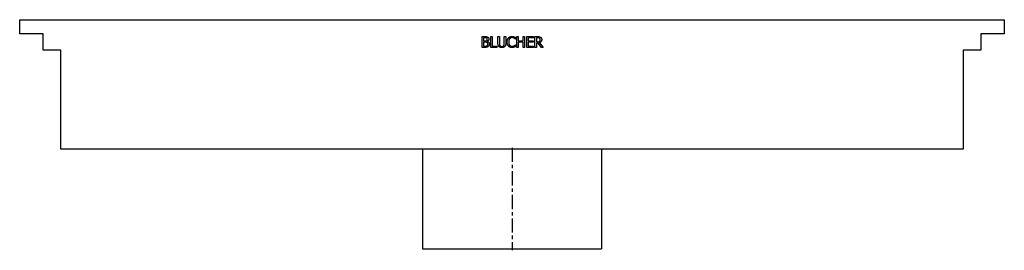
# Model space of a CAD drawing. Extents: x -16.5 to 16.5, y 0 to 7.7.
import ezdxf

# ---------------------------------------------------------------- set-up
doc = ezdxf.new("R2010")
doc.units = 0
doc.header["$MEASUREMENT"] = 0
doc.linetypes.add('CHAIN', pattern=[0.7087, 0.4724, -0.0591, 0.1181, -0.0591])
doc.layers.get('0').update_dxf_attribs({"linetype": 'CONTINUOUS'})

msp = doc.modelspace()

# ---------------------------------------------------------------- linework, layer by layer
for p, q in [((-16.476, 7.677), (16.476, 7.677)), ((-16.476, 7.205), (-16.476, 7.677)), ((16.476, 7.677), (16.476, 7.205)), ((-15.689, 7.205), (-16.476, 7.205)), ((-15.689, 6.654), (-15.689, 7.205)), ((-1.003, 6.75), (-1.003, 7.11)), ((-1.003, 7.11), (-0.908, 7.11)), ((-0.955, 7.069), (-0.955, 6.964)), ((-0.909, 7.069), (-0.955, 7.069)), ((-0.955, 6.964), (-0.901, 6.964)), ((-0.955, 6.924), (-0.955, 6.791)), ((-0.901, 6.924), (-0.955, 6.924)), ((-0.826, 6.952), (-0.826, 6.95)), ((-0.711, 6.75), (-0.711, 7.11)), ((-0.711, 7.11), (-0.664, 7.11)), ((-0.664, 7.11), (-0.664, 6.793)), ((-0.47, 6.885), (-0.47, 7.11)), ((-0.47, 7.11), (-0.422, 7.11)), ((-0.422, 7.11), (-0.422, 6.885)), ((-0.257, 7.11), (-0.209, 7.11)), ((-0.257, 6.884), (-0.257, 7.11)), ((-0.209, 7.11), (-0.209, 6.885)), ((0.112, 7.028), (0.108, 7.028)), ((0.112, 7.086), (0.112, 7.028)), ((0.157, 7.11), (0.205, 7.11)), ((0.157, 6.75), (0.157, 7.11)), ((0.205, 7.11), (0.205, 6.969)), ((0.205, 6.969), (0.37, 6.969)), ((0.205, 6.926), (0.205, 6.75)), ((0.37, 6.926), (0.205, 6.926)), ((0.37, 6.969), (0.37, 7.11)), ((0.37, 7.11), (0.418, 7.11)), ((0.37, 6.75), (0.37, 6.926)), ((0.418, 7.11), (0.418, 6.75)), ((0.491, 7.11), (0.716, 7.11)), ((0.491, 6.75), (0.491, 7.11)), ((0.539, 7.067), (0.539, 6.969)), ((0.716, 7.067), (0.539, 7.067)), ((0.539, 6.969), (0.704, 6.969)), ((0.704, 6.926), (0.539, 6.926)), ((0.539, 6.926), (0.539, 6.793)), ((0.704, 6.969), (0.704, 6.926)), ((0.716, 7.11), (0.716, 7.067)), ((0.769, 6.75), (0.769, 7.11)), ((0.769, 7.11), (0.862, 7.11)), ((0.864, 7.069), (0.817, 7.069)), ((0.817, 7.069), (0.817, 6.933)), ((0.817, 6.933), (0.859, 6.933)), ((15.689, 7.205), (15.689, 6.654)), ((16.476, 7.205), (15.689, 7.205)), ((-15.098, 6.654), (-15.689, 6.654)), ((-15.098, 3.346), (-15.098, 6.654)), ((-0.9, 6.75), (-1.003, 6.75)), ((-0.955, 6.791), (-0.916, 6.791)), ((-0.503, 6.75), (-0.711, 6.75)), ((-0.664, 6.793), (-0.503, 6.793)), ((-0.503, 6.793), (-0.503, 6.75)), ((0.109, 6.832), (0.112, 6.832)), ((0.112, 6.832), (0.112, 6.774)), ((0.205, 6.75), (0.157, 6.75)), ((0.418, 6.75), (0.37, 6.75)), ((0.716, 6.75), (0.491, 6.75)), ((0.539, 6.793), (0.716, 6.793)), ((0.716, 6.793), (0.716, 6.75)), ((0.817, 6.75), (0.769, 6.75)), ((0.817, 6.893), (0.817, 6.75)), ((0.872, 6.893), (0.817, 6.893)), ((0.985, 6.75), (0.872, 6.893)), ((0.919, 6.907), (1.047, 6.75)), ((1.047, 6.75), (0.985, 6.75)), ((15.098, 6.654), (15.098, 3.346)), ((15.689, 6.654), (15.098, 6.654)), ((15.098, 3.346), (-15.098, 3.346)), ((-3, 3.346), (-3, 0)), ((3, 3.346), (3, 0)), ((-3, 0), (3, 0))]:
    msp.add_line(p, q)
at = {"linetype": 'CHAIN'}
msp.add_line((0, 3.391), (0, -0.045), dxfattribs=at)
for points in [[(-0.844, 7.06), (-0.856, 7.066), (-0.884, 7.069), (-0.909, 7.069)], [(-0.908, 7.11), (-0.869, 7.11), (-0.831, 7.105), (-0.813, 7.095)], [(-0.901, 6.964), (-0.879, 6.964), (-0.857, 6.968), (-0.846, 6.976)], [(-0.838, 6.914), (-0.849, 6.92), (-0.876, 6.924), (-0.901, 6.924)], [(-0.846, 6.976), (-0.835, 6.983), (-0.826, 7.005), (-0.826, 7.022)], [(-0.826, 7.022), (-0.826, 7.035), (-0.835, 7.054), (-0.844, 7.06)], [(-0.776, 7.029), (-0.776, 7.003), (-0.803, 6.963), (-0.826, 6.952)], [(-0.826, 6.95), (-0.794, 6.941), (-0.759, 6.895), (-0.759, 6.861)], [(-0.813, 7.095), (-0.794, 7.085), (-0.776, 7.052), (-0.776, 7.029)], [(-0.161, 6.93), (-0.161, 6.975), (-0.138, 7.042), (-0.116, 7.067)], [(-0.116, 6.791), (-0.137, 6.814), (-0.161, 6.884), (-0.161, 6.93)], [(-0.116, 7.067), (-0.094, 7.091), (-0.035, 7.116), (0.001, 7.116)], [(-0.079, 7.038), (-0.094, 7.02), (-0.111, 6.964), (-0.111, 6.93)], [(-0.111, 6.93), (-0.111, 6.893), (-0.093, 6.839), (-0.078, 6.821)], [(0.001, 7.076), (-0.022, 7.076), (-0.063, 7.057), (-0.079, 7.038)], [(0.001, 7.116), (0.019, 7.116), (0.051, 7.111), (0.064, 7.107)], [(0.068, 7.058), (0.054, 7.066), (0.022, 7.076), (0.001, 7.076)], [(0.064, 7.107), (0.076, 7.103), (0.1, 7.092), (0.112, 7.086)], [(0.108, 7.028), (0.102, 7.034), (0.082, 7.05), (0.068, 7.058)], [(0.859, 6.933), (0.879, 6.933), (0.912, 6.94), (0.924, 6.952)], [(0.862, 7.11), (0.893, 7.11), (0.934, 7.103), (0.953, 7.091)], [(0.921, 7.056), (0.911, 7.063), (0.884, 7.069), (0.864, 7.069)], [(0.994, 7.012), (0.994, 6.973), (0.954, 6.919), (0.919, 6.907)], [(0.944, 7.008), (0.944, 7.024), (0.933, 7.048), (0.921, 7.056)], [(0.924, 6.952), (0.934, 6.962), (0.944, 6.99), (0.944, 7.008)], [(0.953, 7.091), (0.972, 7.079), (0.994, 7.041), (0.994, 7.012)], [(-0.916, 6.791), (-0.885, 6.791), (-0.849, 6.797), (-0.835, 6.806)], [(-0.796, 6.779), (-0.817, 6.763), (-0.863, 6.75), (-0.9, 6.75)], [(-0.809, 6.858), (-0.809, 6.879), (-0.821, 6.905), (-0.838, 6.914)], [(-0.835, 6.806), (-0.821, 6.816), (-0.809, 6.84), (-0.809, 6.858)], [(-0.759, 6.861), (-0.759, 6.834), (-0.779, 6.793), (-0.796, 6.779)], [(-0.435, 6.776), (-0.454, 6.794), (-0.47, 6.847), (-0.47, 6.885)], [(-0.339, 6.742), (-0.371, 6.742), (-0.418, 6.759), (-0.435, 6.776)], [(-0.422, 6.885), (-0.422, 6.86), (-0.415, 6.826), (-0.406, 6.813)], [(-0.406, 6.813), (-0.397, 6.798), (-0.363, 6.783), (-0.339, 6.783)], [(-0.339, 6.783), (-0.317, 6.783), (-0.282, 6.798), (-0.272, 6.813)], [(-0.243, 6.776), (-0.261, 6.759), (-0.306, 6.742), (-0.339, 6.742)], [(-0.272, 6.813), (-0.263, 6.826), (-0.257, 6.86), (-0.257, 6.884)], [(-0.209, 6.885), (-0.209, 6.848), (-0.224, 6.794), (-0.243, 6.776)], [(0, 6.744), (-0.035, 6.744), (-0.094, 6.767), (-0.116, 6.791)], [(-0.078, 6.821), (-0.063, 6.803), (-0.022, 6.785), (0.001, 6.785)], [(0.064, 6.754), (0.049, 6.749), (0.022, 6.744), (0, 6.744)], [(0.001, 6.785), (0.021, 6.785), (0.057, 6.795), (0.07, 6.803)], [(0.112, 6.774), (0.1, 6.769), (0.079, 6.759), (0.064, 6.754)], [(0.07, 6.803), (0.084, 6.81), (0.103, 6.826), (0.109, 6.832)]]:
    msp.add_open_spline(points, degree=2)

doc.saveas('drawing.dxf')
